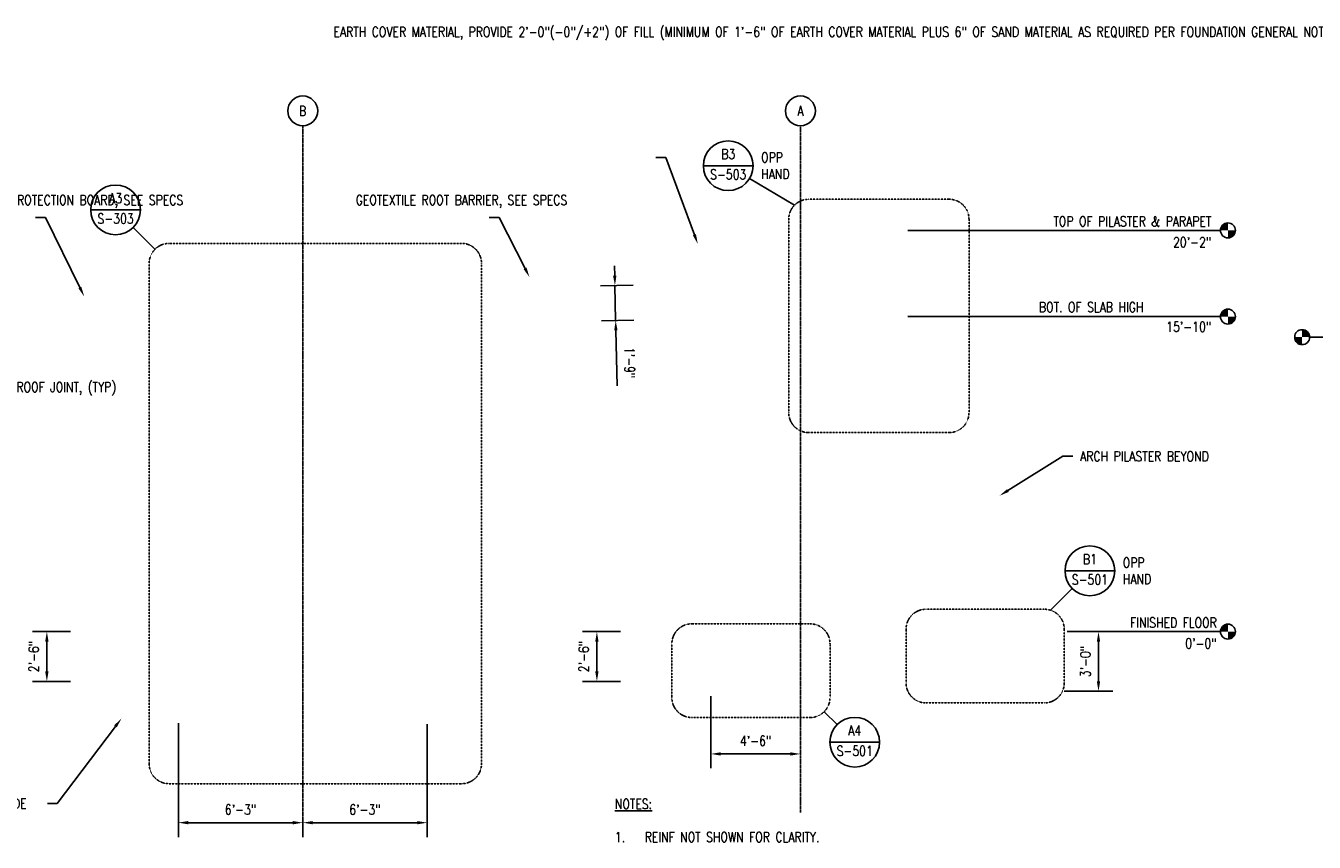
# Model space of a CAD drawing. Header units: inches. Extents: x -5560 to 10369, y -97 to 403.
# Tile 2 of 5: x 177 to 954, y -97 to 395. Entities that reach past the tile are written whole.
import ezdxf
from ezdxf import colors
from ezdxf.entities.mleader import LeaderData, LeaderLine
from ezdxf.enums import TextEntityAlignment as Align
from ezdxf.math import Vec2, Vec3

# ---------------------------------------------------------------- set-up
doc = ezdxf.new("R2010")
doc.units = ezdxf.units.IN
doc.header["$MEASUREMENT"] = 0
doc.linetypes.add('CENTER2', pattern=[1.125, 0.75, -0.125, 0.125, -0.125])
doc.linetypes.add('HIDDEN2', pattern=[0.1875, 0.125, -0.0625])
for name, color, linetype in [('G-ANNO-REFR', 2, 'Continuous'), ('S-ANNO-DIMS', 1, 'Continuous'), ('S-ANNO-NOTE', 2, 'Continuous'), ('S-ANNO-SYMB', 2, 'Continuous'), ('S-ANNO-TEXT', 2, 'Continuous'), ('S-GRID', 1, 'CENTER2'), ('S-GRID-IDEN', 1, 'Continuous')]:
    doc.layers.add(name, color=color, linetype=linetype)
doc.styles.add('AEC_COMN_TITLE', font='romans.shx', dxfattribs={"width": 0.8, "height": 0.1875})
doc.styles.add('Annotative', font='romans.shx', dxfattribs={"width": 0.8, "height": 0.125})
doc.styles.add('ROMANS', font='romans.shx', dxfattribs={"width": 0.8})
doc.dimstyles.new('Annotative', dxfattribs={"dimscale": 0, "dimtxt": 0.125, "dimasz": 0.125, "dimexe": 0.18, "dimexo": 0.0625, "dimgap": 0.09, "dimtad": 1, "dimdec": 3, "dimzin": 3, "dimdsep": 46, "dimlunit": 4, "dimtxsty": 'Annotative', "dimcen": 0.09, "dimclrt": 2, "dimazin": 2, "dimtfac": 1, "dimtdec": 3, "dimtmove": 0, "dimatfit": 0, "dimfxl": 1, "dimtfill": 1, "dimfrac": 2, "dimtolj": 1, "dimtzin": 0, "dimarcsym": 0})

# ---------------------------------------------------------------- blocks, each defined once
blk = doc.blocks.new('Grid - Circle 3_8_-570341-SECTION _COLUMN STRIP_')
at = {"layer": 'S-GRID-IDEN'}
blk.add_circle((-1193.21, 314.07), 9, dxfattribs=at)
blk = doc.blocks.new('*D17')
at = {"layer": 'Defpoints', "color": 0, "transparency": 16777216}
for p in [(269, -22.13), (344, -79.18), (344, -85.24)]:
    blk.add_point(p, dxfattribs=at)
at = {"layer": 'S-ANNO-DIMS', "color": 0, "lineweight": -2, "transparency": 16777216}
for p, q in [((269, -25.13), (269, -93.88)), ((275, -85.24), (338, -85.24)), ((344, -82.18), (344, -93.88))]:
    blk.add_line(p, q, dxfattribs=at)
at = {"layer": 'S-ANNO-DIMS', "color": 0, "transparency": 16777216}
for points in [[(275, -84.24), (275, -86.24), (269, -85.24)], [(338, -84.24), (338, -86.24), (344, -85.24)]]:
    blk.add_solid(points, dxfattribs=at)
at = {"layer": 'S-ANNO-DIMS', "color": 2, "lineweight": -3, "transparency": 16777216, "insert": (306.5, -77.35), "char_height": 6, "attachment_point": 5, "style": 'Annotative'}
blk.add_mtext('\\A1;6\'-3"', dxfattribs=at)
blk = doc.blocks.new('*D18')
at = {"layer": 'Defpoints', "color": 0, "transparency": 16777216}
for p in [(419, -22.88), (344, -79.18), (419, -85.24)]:
    blk.add_point(p, dxfattribs=at)
at = {"layer": 'S-ANNO-DIMS', "color": 0, "lineweight": -2, "transparency": 16777216}
for p, q in [((419, -25.88), (419, -93.88)), ((344, -82.18), (344, -93.88)), ((350, -85.24), (413, -85.24))]:
    blk.add_line(p, q, dxfattribs=at)
at = {"layer": 'S-ANNO-DIMS', "color": 0, "transparency": 16777216}
for points in [[(350, -84.24), (350, -86.24), (344, -85.24)], [(413, -84.24), (413, -86.24), (419, -85.24)]]:
    blk.add_solid(points, dxfattribs=at)
at = {"layer": 'S-ANNO-DIMS', "color": 2, "lineweight": -3, "transparency": 16777216, "insert": (381.5, -77.35), "char_height": 6, "attachment_point": 5, "style": 'Annotative'}
blk.add_mtext('\\A1;6\'-3"', dxfattribs=at)
blk = doc.blocks.new('*D19')
at = {"layer": 'Defpoints', "color": 0, "transparency": 16777216}
for p in [(590, -6), (644, -6), (644, -43.77)]:
    blk.add_point(p, dxfattribs=at)
at = {"layer": 'S-ANNO-DIMS', "color": 0, "lineweight": -2, "transparency": 16777216}
for p, q in [((590, -9), (590, -52.41)), ((596, -43.77), (638, -43.77))]:
    blk.add_line(p, q, dxfattribs=at)
at = {"layer": 'S-ANNO-DIMS', "color": 0, "transparency": 16777216}
for points in [[(596, -42.77), (596, -44.77), (590, -43.77)], [(638, -42.77), (638, -44.77), (644, -43.77)]]:
    blk.add_solid(points, dxfattribs=at)
at = {"layer": 'S-ANNO-DIMS', "color": 2, "lineweight": -3, "transparency": 16777216, "insert": (617, -35.88), "char_height": 6, "attachment_point": 5, "style": 'Annotative'}
blk.add_mtext('\\A1;4\'-6"', dxfattribs=at)
blk = doc.blocks.new('Level - Circle-570883-RETAINING WALL ELEVATION')
at = {"layer": 'S-ANNO-SYMB', "lineweight": -3}
h = blk.add_hatch(color=256, dxfattribs=at)
edge = h.paths.add_edge_path()
edge.add_line((373.7, 0), (367.7, 0))
edge.add_arc((373.7, 0), 6, 90, 180, ccw=False)
edge.add_line((373.7, 6), (373.7, 0))
h = blk.add_hatch(color=256, dxfattribs=at)
edge = h.paths.add_edge_path()
edge.add_line((373.7, -6), (373.7, 0))
edge.add_line((373.7, 0), (379.7, 0))
edge.add_arc((373.7, 0), 6, 270, 360, ccw=False)
blk.add_circle((373.7, 0), 6, dxfattribs=at)
blk = doc.blocks.new('Detail Callout AEC')
at = {"color": 0, "linetype": 'ByBlock', "lineweight": -3, "transparency": 16777216}
blk.add_line((0.25, 0), (-0.25, 0), dxfattribs=at)
blk.add_circle((0, 0), 0.25, dxfattribs=at)
at = {"color": 0, "linetype": 'ByBlock', "lineweight": -3, "transparency": 16777216, "style": 'AEC_COMN_TITLE'}
for tag, p in [('VIEWNUMBER', (0, 0.051)), ('SHEETNUMBER', (0, -0.126))]:
    blk.add_attdef(tag, text='', height=0.0938, dxfattribs=at).set_placement(p, align=Align.CENTER)
blk = doc.blocks.new('*D11')
at = {"layer": 'Defpoints', "color": 0, "transparency": 16777216}
for p in [(804.75, 30), (800, -6), (823.69, -6)]:
    blk.add_point(p, dxfattribs=at)
at = {"layer": 'S-ANNO-DIMS', "color": 0, "lineweight": -2, "transparency": 16777216}
for p, q in [((823.69, 24), (823.69, 0)), ((803, -6), (832.33, -6))]:
    blk.add_line(p, q, dxfattribs=at)
at = {"layer": 'S-ANNO-DIMS', "color": 0, "transparency": 16777216}
for points in [[(822.69, 24), (824.69, 24), (823.69, 30)], [(822.69, 0), (824.69, 0), (823.69, -6)]]:
    blk.add_solid(points, dxfattribs=at)
at = {"layer": 'S-ANNO-DIMS', "color": 2, "transparency": 16777216, "insert": (815.8, 12), "char_height": 6, "attachment_point": 5, "rotation": 90, "style": 'Annotative', "bg_fill": 3, "box_fill_scale": 1.25, "bg_fill_color": 256, "bg_fill_true_color": 13158600, "bg_fill_transparency": 0}
blk.add_mtext('\\A1;3\'-0"', dxfattribs=at)
blk = doc.blocks.new('*D12')
at = {"layer": 'Defpoints', "color": 0, "transparency": 16777216}
for p in [(532.2, 238.68), (546.25, 238.97), (546.68, 217.98)]:
    blk.add_point(p, dxfattribs=at)
at = {"layer": 'S-ANNO-DIMS', "color": 0, "lineweight": -2, "transparency": 16777216}
for p, q in [((532.07, 244.68), (531.95, 250.68)), ((543.25, 238.91), (523.56, 238.51)), ((532.2, 238.68), (532.63, 217.69)), ((543.68, 217.92), (523.99, 217.51)), ((532.75, 211.69), (533.44, 178.32))]:
    blk.add_line(p, q, dxfattribs=at)
at = {"layer": 'S-ANNO-DIMS', "color": 0, "transparency": 16777216}
for points in [[(533.07, 244.7), (531.07, 244.66), (532.2, 238.68)], [(533.75, 211.71), (531.75, 211.67), (532.63, 217.69)]]:
    blk.add_solid(points, dxfattribs=at)
at = {"layer": 'S-ANNO-DIMS', "color": 2, "transparency": 16777216, "insert": (541.05, 192.17), "char_height": 6, "attachment_point": 5, "rotation": 271.17809, "style": 'Annotative', "bg_fill": 3, "box_fill_scale": 1.25, "bg_fill_color": 256, "bg_fill_true_color": 13158600, "bg_fill_transparency": 0}
blk.add_mtext('\\A1;1\'-9"', dxfattribs=at)
blk = doc.blocks.new('*D13')
at = {"layer": 'Defpoints', "color": 0, "transparency": 16777216}
for p in [(189.74, 30), (207.01, 30), (207.01, 0)]:
    blk.add_point(p, dxfattribs=at)
at = {"layer": 'S-ANNO-DIMS', "color": 0, "lineweight": -2, "transparency": 16777216}
for p, q in [((204.01, 30), (181.1, 30)), ((189.74, 6), (189.74, 24)), ((204.01, 0), (181.1, 0))]:
    blk.add_line(p, q, dxfattribs=at)
at = {"layer": 'S-ANNO-DIMS', "color": 0, "transparency": 16777216}
for points in [[(188.74, 24), (190.74, 24), (189.74, 30)], [(188.74, 6), (190.74, 6), (189.74, 0)]]:
    blk.add_solid(points, dxfattribs=at)
at = {"layer": 'S-ANNO-DIMS', "color": 2, "transparency": 16777216, "insert": (181.85, 15), "char_height": 6, "attachment_point": 5, "rotation": 90, "style": 'Annotative', "bg_fill": 3, "box_fill_scale": 1.25, "bg_fill_color": 256, "bg_fill_true_color": 13158600, "bg_fill_transparency": 0}
blk.add_mtext('\\A1;2\'-6"', dxfattribs=at)
blk = doc.blocks.new('*D22')
at = {"layer": 'Defpoints', "color": 0, "transparency": 16777216}
for p in [(521.31, 30), (538.58, 30), (538.58, 0)]:
    blk.add_point(p, dxfattribs=at)
at = {"layer": 'S-ANNO-DIMS', "color": 0, "lineweight": -2, "transparency": 16777216}
for p, q in [((535.58, 30), (512.67, 30)), ((521.31, 6), (521.31, 24)), ((535.58, 0), (512.67, 0))]:
    blk.add_line(p, q, dxfattribs=at)
at = {"layer": 'S-ANNO-DIMS', "color": 0, "transparency": 16777216}
for points in [[(520.31, 24), (522.31, 24), (521.31, 30)], [(520.31, 6), (522.31, 6), (521.31, 0)]]:
    blk.add_solid(points, dxfattribs=at)
at = {"layer": 'S-ANNO-DIMS', "color": 2, "transparency": 16777216, "insert": (513.42, 15), "char_height": 6, "attachment_point": 5, "rotation": 90, "style": 'Annotative', "bg_fill": 3, "box_fill_scale": 1.25, "bg_fill_color": 256, "bg_fill_true_color": 13158600, "bg_fill_transparency": 0}
blk.add_mtext('\\A1;2\'-6"', dxfattribs=at)

msp = doc.modelspace()

# ---------------------------------------------------------------- linework, layer by layer
at = {"layer": 'G-ANNO-REFR'}
msp.add_line((658.3256, -18.2902), (666.1279, -26.0925), dxfattribs=at)
at = {"layer": 'S-ANNO-SYMB'}
for p, q in [((640.4859, 287.2603), (613.3873, 303.3453)), ((254.9162, 260.6324), (241.7815, 273.7672)), ((794.7662, 42.9061), (807.9009, 56.0409))]:
    msp.add_line(p, q, dxfattribs=at)
at = {"layer": 'S-ANNO-SYMB', "lineweight": -3}
for p, q in [((708.75, 272), (897.1896, 272)), ((708.75, 220), (897.1896, 220)), ((1126.8501, 207.6025), (950.9409, 207.6025)), ((804.75, 30), (897.1896, 30))]:
    msp.add_line(p, q, dxfattribs=at)
at = {"layer": 'S-ANNO-SYMB', "linetype": 'HIDDEN2'}
for points in [[(648.9712, 290.775), (733.635, 290.775, -0.41421356), (745.635, 278.775), (745.635, 162.0559, -0.41421356), (733.635, 150.0559), (648.9712, 150.0559, -0.41421356), (636.9712, 162.0559), (636.9712, 278.775, -0.41421356)], [(263.4015, 264.1472), (439.7626, 264.1472, -0.41421356), (451.7626, 252.1472), (451.7626, -49.7307, -0.41421356), (439.7626, -61.7307), (263.4015, -61.7307, -0.41421356), (251.4015, -49.7307), (251.4015, 252.1472, -0.41421356)], [(719.7059, 43.5), (791.0379, 43.5, -0.41421356), (803.0379, 31.5), (803.0379, -1, -0.41421356), (791.0379, -13), (719.7059, -13, -0.41421356), (707.7059, -1), (707.7059, 31.5, -0.41421356)], [(578.5084, 34.6951), (649.8403, 34.6951, -0.41421356), (661.8403, 22.6951), (661.8403, -9.8049, -0.41421356), (649.8403, -21.8049), (578.5084, -21.8049, -0.41421356), (566.5084, -9.8049), (566.5084, 22.6951, -0.41421356)]]:
    msp.add_lwpolyline(points, format="xyb", close=True, dxfattribs=at)
at = {"layer": 'S-GRID', "lineweight": -3}
for p, q in [((344, -93.882), (344, 335.0725)), ((644, -79.1848), (644, 335.0725))]:
    msp.add_line(p, q, dxfattribs=at)

# ---------------------------------------------------------------- block references
at = {"layer": 'G-ANNO-REFR'}
ref = msp.add_blockref('Detail Callout AEC', (600.4885, 311.0016), dxfattribs=dict(at, xscale=60, yscale=60, zscale=60))
ref.add_attrib('VIEWNUMBER', 'B3', dxfattribs={"layer": 'S-ANNO-TEXT', "color": 1, "transparency": 16777216, "height": 6.00001, "style": 'ROMANS', "width": 0.8}).set_placement((600.4885, 313.2516), align=Align.BOTTOM_CENTER)
ref.add_attrib('SHEETNUMBER', 'S-503', dxfattribs={"layer": 'S-ANNO-TEXT', "color": 1, "transparency": 16777216, "height": 6.00001, "style": 'ROMANS', "width": 0.8}).set_placement((600.4885, 302.7466), align=Align.CENTER)
ref = msp.add_blockref('Detail Callout AEC', (231.1749, 284.3738), dxfattribs=dict(at, xscale=60, yscale=60, zscale=60))
ref.add_attrib('VIEWNUMBER', 'A3', dxfattribs={"layer": 'S-ANNO-TEXT', "color": 1, "transparency": 16777216, "height": 6.00001, "style": 'ROMANS', "width": 0.8}).set_placement((231.1749, 286.6238), align=Align.BOTTOM_CENTER)
ref.add_attrib('SHEETNUMBER', 'S-303', dxfattribs={"layer": 'S-ANNO-TEXT', "color": 1, "transparency": 16777216, "height": 6.00001, "style": 'ROMANS', "width": 0.8}).set_placement((231.1749, 276.1188), align=Align.CENTER)
ref = msp.add_blockref('Detail Callout AEC', (818.5075, 66.6475), dxfattribs=dict(at, xscale=60, yscale=60, zscale=60))
ref.add_attrib('VIEWNUMBER', 'B1', dxfattribs={"layer": 'S-ANNO-TEXT', "color": 1, "transparency": 16777216, "height": 6.00001, "style": 'ROMANS', "width": 0.8}).set_placement((818.5075, 68.8975), align=Align.BOTTOM_CENTER)
ref.add_attrib('SHEETNUMBER', 'S-501', dxfattribs={"layer": 'S-ANNO-TEXT', "color": 1, "transparency": 16777216, "height": 6.00001, "style": 'ROMANS', "width": 0.8}).set_placement((818.5075, 58.3925), align=Align.CENTER)
ref = msp.add_blockref('Detail Callout AEC', (676.7345, -36.6991), dxfattribs=dict(at, xscale=60, yscale=60, zscale=60))
ref.add_attrib('VIEWNUMBER', 'A4', dxfattribs={"layer": 'S-ANNO-TEXT', "color": 1, "transparency": 16777216, "height": 6.00001, "style": 'ROMANS', "width": 0.8}).set_placement((676.7345, -34.4491), align=Align.BOTTOM_CENTER)
ref.add_attrib('SHEETNUMBER', 'S-501', dxfattribs={"layer": 'S-ANNO-TEXT', "color": 1, "transparency": 16777216, "height": 6.00001, "style": 'ROMANS', "width": 0.8}).set_placement((676.7345, -44.9541), align=Align.CENTER)
at = {"layer": 'S-ANNO-SYMB', "lineweight": -3, "yscale": 0.7500000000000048, "zscale": 0.7500000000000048}
for p, xscale in [((621.4093, 272), 0.7500000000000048), ((621.4093, 220), 0.7500000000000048), ((1226.7211, 207.6025), -0.7500000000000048), ((621.4093, 30), 0.7500000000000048)]:
    msp.add_blockref('Level - Circle-570883-RETAINING WALL ELEVATION', p, dxfattribs=dict(at, xscale=xscale))
at = {"layer": 'S-GRID-IDEN', "lineweight": -3}
for p in [(1537.2059, 30), (1837.2059, 30)]:
    msp.add_blockref('Grid - Circle 3_8_-570341-SECTION _COLUMN STRIP_', p, dxfattribs=at)

# ---------------------------------------------------------------- texts
at = {"layer": 'S-ANNO-NOTE', "lineweight": -3, "char_height": 6, "line_spacing_factor": 0.981704, "style": 'Annotative'}
for s, insert, width, attachment_point in [('\\pxqc,t3.2,6.4,9.6,12.8,16,19.2,22.4,25.6,28.8,32,35.2,38.4,41.6,44.8,48,51.2,54.4,57.6,60.8,64,67.2,70.4,73.6,76.8,80,83.2,86.4,89.6,92.8,96,99.2,102.4;{B}', (343.9924, 344.0725), 6.107717, 5), ('\\pxqc,t3.2,6.4,9.6,12.8,16,19.2,22.4,25.6,28.8,32,35.2,38.4,41.6,44.8,48,51.2,54.4,57.6,60.8,64,67.2,70.4,73.6,76.8,80,83.2,86.4,89.6,92.8,96,99.2,102.4;{A}', (644, 344.0725), 4.39937, 5), ('\\pxqr,t3.2,6.4,9.6,12.8,16,19.2,22.4,25.6,28.8,32,35.2,38.4,41.6,44.8,48,51.2,54.4,57.6,60.8,64,67.2,70.4,73.6,76.8,80,83.2,86.4,89.6,92.8,96,99.2,102.4;TOP OF PILASTER & PARAPET', (891.7315, 280.4427), 124.419909, 3), ('\\pxqr,t3.2,6.4,9.6,12.8,16,19.2,22.4,25.6,28.8,32,35.2,38.4,41.6,44.8,48,51.2,54.4,57.6,60.8,64,67.2,70.4,73.6,76.8,80,83.2,86.4,89.6,92.8,96,99.2,102.4;20\'-2"', (891.6683, 267.8543), 26.502047, 3), ('\\pxt3.2,6.4,9.6,12.8,16,19.2,22.4,25.6,28.8,32,35.2,38.4,41.6,44.8,48,51.2,54.4,57.6,60.8,64,67.2,70.4,73.6,76.8,80,83.2,86.4,89.6,92.8,96,99.2,102.4;{BOT. OF SLAB HIGH}', (787.794, 228.7236), 114.047111, 1), ('\\pxqr,t3.2,6.4,9.6,12.8,16,19.2,22.4,25.6,28.8,32,35.2,38.4,41.6,44.8,48,51.2,54.4,57.6,60.8,64,67.2,70.4,73.6,76.8,80,83.2,86.4,89.6,92.8,96,99.2,102.4;15\'-10"', (891.6683, 216.8852), 31.294488, 3), ('\\pxqr,t3.2,6.4,9.6,12.8,16,19.2,22.4,25.6,28.8,32,35.2,38.4,41.6,44.8,48,51.2,54.4,57.6,60.8,64,67.2,70.4,73.6,76.8,80,83.2,86.4,89.6,92.8,96,99.2,102.4;{FINISHED FLOOR}', (894.9918, 38.4427), 62.301732, 3), ('\\pxqr,t3.2,6.4,9.6,12.8,16,19.2,22.4,25.6,28.8,32,35.2,38.4,41.6,44.8,48,51.2,54.4,57.6,60.8,64,67.2,70.4,73.6,76.8,80,83.2,86.4,89.6,92.8,96,99.2,102.4;0\'-0"', (894.9286, 25.8543), 21.694488, 3)]:
    msp.add_mtext(s, dxfattribs=dict(at, insert=insert, width=width, attachment_point=attachment_point))
at = {"layer": 'S-ANNO-NOTE', "char_height": 6, "style": 'Annotative'}
for s, insert, width, attachment_point in [('OPP\\PHAND', (620.3393, 311.0016), 12.073998, 4), ('OPP\\PHAND', (838.3584, 66.6475), 12.073998, 4), ('{\\LNOTES:}\\P\\P\\pxi-3,l3,t3;1.^IREINF NOT SHOWN FOR CLARITY.', (532.1313, -70.9257), 153.63469, 1)]:
    msp.add_mtext(s, dxfattribs=dict(at, insert=insert, width=width, attachment_point=attachment_point))

# ---------------------------------------------------------------- dimensions: what is measured, and where the dimension line sits
at = {"layer": 'S-ANNO-DIMS'}
for base, p1, p2, picture, middle in [((189.7365, 30), (207.0056, 0), (207.0056, 30), '*D13', (181.8451, 15)), ((521.3104, 30), (538.5795, 0), (538.5795, 30), '*D22', (513.419, 15))]:
    dim = msp.add_linear_dim(base=base, p1=p1, p2=p2, angle=90, dimstyle='Annotative', override={"dimpost": '\\X'}, dxfattribs=at)
    dim.commit()
    dim.dimension.update_dxf_attribs({"geometry": picture, "text_midpoint": middle})
at = {"layer": 'S-ANNO-DIMS', "lineweight": -3}
for base, p1, p2, override, picture, middle in [((644, -43.7674), (590, -6), (644, -6), {"dimpost": '\\X', "dimse2": 1, "dimtfill": 0, "dimtfillclr": 6}, '*D19', (617, -35.876)), ((344, -85.242), (269, -22.1253), (344, -79.1848), {"dimpost": '\\X', "dimtfill": 0, "dimtfillclr": 6}, '*D17', (306.5, -77.3506)), ((419, -85.242), (344, -79.1848), (419, -22.8753), {"dimpost": '\\X', "dimtfill": 0, "dimtfillclr": 6}, '*D18', (381.5, -77.3506))]:
    dim = msp.add_linear_dim(base=base, p1=p1, p2=p2, dimstyle='Annotative', override=override, dxfattribs=at)
    dim.commit()
    dim.dimension.update_dxf_attribs({"geometry": picture, "text_midpoint": middle})

# ---------------------------------------------------------------- leaders
at = {"layer": 'S-ANNO-NOTE', "lineweight": -3}
ml = msp.add_multileader_mtext('Standard', dxfattribs=at)
ml.set_content('EARTH COVER MATERIAL, PROVIDE 2\'-0"(-0"/+2") OF FILL (MINIMUM OF 1\'-6" OF EARTH COVER MATERIAL PLUS 6" OF SAND MATERIAL AS REQUIRED PER FOUNDATION GENERAL NOTES ON S-001) TO ANY EXTERIOR EDGE OF THE MAGAZINE (ROOF PANEL, SIDE WALL, REAR WALL). EARTH COVER IN EXCESS OF THESE VALUES REQUIRES REVIEW BY NAVFAC EXWC.', color=256, style='Annotative')
ml.set_leader_properties(color=1, linetype='ByLayer', lineweight=-1)
ml.build(insert=Vec2(0, 0))
ml.multileader.update_dxf_attribs({"text_right_attachment_type": 3, "dogleg_length": 0.125, "arrow_head_size": 6, "scale": 48})
ctx = ml.context
ctx.base_point, ctx.scale, ctx.char_height, ctx.arrow_head_size, ctx.landing_gap_size, ctx.plane_origin = Vec3(358.2006, 391.7329), 48, 6, 6, 4.32, Vec3(579.2386, 283)
ctx.right_attachment = 3
notes = []
notes.append((ctx, [(0, (1, 1, 0), (562.7835, 316.0186), (-1, 0), 6, [(0, [(582.183, 263.7162)], 0, [])])]))
ctx.mtext.insert, ctx.mtext.width, ctx.mtext.flow_direction = Vec3(362.5206, 394.7329), 190.478959, 5
ml = msp.add_multileader_mtext('Standard', dxfattribs=at)
ml.set_content('WATER PROOFING MEMBRANE WITH PROTECTION BOARD, SEE SPECS', color=256, style='Annotative')
ml.set_leader_properties(color=1, linetype='ByLayer', lineweight=-1)
ml.build(insert=Vec2(0, 0))
ml.multileader.update_dxf_attribs({"text_right_attachment_type": 3, "dogleg_length": 0.125, "arrow_head_size": 6, "scale": 48})
ctx = ml.context
ctx.base_point, ctx.scale, ctx.char_height, ctx.arrow_head_size, ctx.landing_gap_size, ctx.plane_origin = Vec3(1171.4029, 309.6436), 48, 6, 6, 4.32, Vec3(1335.0368, 222.4571)
ctx.right_attachment, ctx.text_align_type = 3, 2
notes.append((ctx, [(0, (1, 1, 0), (1311.3001, 299.6436), (-1, 0), 6, [(0, [(1334.713, 232.7537)], 0, [])])]))
ctx.mtext.insert, ctx.mtext.width, ctx.mtext.alignment, ctx.mtext.flow_direction = Vec3(1300.9801, 313.215), 130.551797, 3, 5
ml = msp.add_multileader_mtext('Standard', dxfattribs=at)
ml.set_content('GEOTEXTILE ROOT BARRIER, SEE SPECS', color=256, style='Annotative')
ml.set_leader_properties(color=1, linetype='ByLayer', lineweight=-1)
ml.build(insert=Vec2(0, 0))
ml.multileader.update_dxf_attribs({"text_right_attachment_type": 3, "dogleg_length": 0.125, "arrow_head_size": 6, "scale": 48})
ctx = ml.context
ctx.base_point, ctx.scale, ctx.char_height, ctx.arrow_head_size, ctx.landing_gap_size, ctx.plane_origin = Vec3(1330.1564, 309.6436), 48, 6, 6, 4.32, Vec3(1438.2594, 266.3292)
ctx.right_attachment, ctx.text_align_type = 3, 2
notes.append((ctx, [(0, (1, 1, 0), (1420.9107, 299.6436), (-1, 0), 6, [(0, [(1439.4634, 240.9092)], 0, [])])]))
ctx.mtext.insert, ctx.mtext.width, ctx.mtext.alignment, ctx.mtext.flow_direction = Vec3(1410.5907, 313.215), 79.744078, 3, 5
ml = msp.add_multileader_mtext('Standard', dxfattribs=at)
ml.set_content('WATER PROOFING MEMBRANE WITH PROTECTION BOARD, SEE SPECS', color=256, style='Annotative')
ml.set_leader_properties(color=1, linetype='ByLayer', lineweight=-1)
ml.build(insert=Vec2(0, 0))
ml.multileader.update_dxf_attribs({"text_right_attachment_type": 3, "dogleg_length": 0.125, "arrow_head_size": 6, "scale": 48})
ctx = ml.context
ctx.base_point, ctx.scale, ctx.char_height, ctx.arrow_head_size, ctx.landing_gap_size, ctx.plane_origin = Vec3(48.9447, 289.7299), 48, 6, 6, 4.32, Vec3(212.5786, 222.5122)
ctx.right_attachment = 3
notes.append((ctx, [(0, (1, 1, 0), (188.8419, 279.7299), (-1, 0), 6, [(0, [(212.2932, 232.1045)], 0, [])])]))
ctx.mtext.insert, ctx.mtext.width, ctx.mtext.flow_direction = Vec3(53.2647, 293.3014), 130.551797, 5
ml = msp.add_multileader_mtext('Standard', dxfattribs=at)
ml.set_content('GEOTEXTILE ROOT BARRIER, SEE SPECS', color=256, style='Annotative')
ml.set_leader_properties(color=1, linetype='ByLayer', lineweight=-1)
ml.build(insert=Vec2(0, 0))
ml.multileader.update_dxf_attribs({"text_right_attachment_type": 3, "dogleg_length": 0.125, "arrow_head_size": 6, "scale": 48})
ctx = ml.context
ctx.base_point, ctx.scale, ctx.char_height, ctx.arrow_head_size, ctx.landing_gap_size, ctx.plane_origin = Vec3(371.5686, 289.7299), 48, 6, 6, 4.32, Vec3(479.6717, 265.5192)
ctx.right_attachment = 3
notes.append((ctx, [(0, (1, 1, 0), (462.3229, 279.7299), (-1, 0), 6, [(0, [(480.7332, 243.7389)], 0, [])])]))
ctx.mtext.insert, ctx.mtext.width, ctx.mtext.flow_direction = Vec3(375.8886, 293.3014), 79.744078, 5
ml = msp.add_multileader_mtext('Standard', dxfattribs=at)
ml.set_content('6"X6" CHAMFER AT WALL TO ROOF JOINT, (TYP)', color=256, style='Annotative')
ml.set_leader_properties(color=1, linetype='ByLayer', lineweight=-1)
ml.build(insert=Vec2(0, 0))
ml.multileader.update_dxf_attribs({"text_right_attachment_type": 3, "dogleg_length": 0.125, "arrow_head_size": 6, "scale": 48})
ctx = ml.context
ctx.base_point, ctx.scale, ctx.char_height, ctx.arrow_head_size, ctx.landing_gap_size, ctx.plane_origin = Vec3(71.8345, 176.5046), 48, 6, 6, 4.32, Vec3(46.9269, 194.1034)
ctx.right_attachment = 3
notes.append((ctx, [(0, (1, 1, 0), (65.8345, 176.5046), (1, 0), 6, [(0, [(47.0841, 204.6025)], 0, [])])]))
ctx.mtext.insert, ctx.mtext.width, ctx.mtext.flow_direction = Vec3(76.1545, 180.5046), 91.831059, 5
ml = msp.add_multileader_mtext('Standard', dxfattribs=at)
ml.set_content('ARCH PILASTER BEYOND', color=256, style='Annotative')
ml.set_leader_properties(color=1, linetype='ByLayer', lineweight=-1)
ml.build(insert=Vec2(0, 0))
ml.multileader.update_dxf_attribs({"text_right_attachment_type": 3, "dogleg_length": 0.125, "arrow_head_size": 6, "scale": 48})
ctx = ml.context
ctx.base_point, ctx.scale, ctx.char_height, ctx.arrow_head_size, ctx.landing_gap_size, ctx.plane_origin = Vec3(808.2895, 135.7318), 48, 6, 6, 4.32, Vec3(894.9069, 111.521)
ctx.right_attachment = 3
notes.append((ctx, [(1, (1, 1, 0), (802.2895, 135.7318), (1, 0), 6, [(0, [(764, 111.9383)], 0, [])])]))
ctx.mtext.insert, ctx.mtext.width, ctx.mtext.flow_direction = Vec3(812.6095, 138.7318), 79.744078, 5
ml = msp.add_multileader_mtext('Standard', dxfattribs=at)
ml.set_content('APPROVED SUBGRADE', color=256, style='Annotative')
ml.set_leader_properties(color=1, linetype='ByLayer', lineweight=-1)
ml.build(insert=Vec2(0, 0))
ml.multileader.update_dxf_attribs({"text_right_attachment_type": 3, "dogleg_length": 0.125, "arrow_head_size": 6, "scale": 48})
ctx = ml.context
ctx.base_point, ctx.scale, ctx.char_height, ctx.arrow_head_size, ctx.landing_gap_size, ctx.plane_origin = Vec3(103.2254, -73.6821), 48, 6, 6, 4.32, Vec3(174.3713, -28.2627)
ctx.right_attachment = 3
notes.append((ctx, [(0, (1, 1, 0), (196.0368, -73.6821), (-1, 0), 6, [(0, [(234.7212, -22.3515)], 0, [])])]))
ctx.mtext.insert, ctx.mtext.flow_direction = Vec3(107.5454, -70.6821), 5
for ctx, leaders in notes:
    for number, flags, end, landing, length, lines in leaders:
        leader = LeaderData()
        leader.index, (leader.has_last_leader_line, leader.has_dogleg_vector, leader.attachment_direction) = number, flags
        leader.last_leader_point, leader.dogleg_vector, leader.dogleg_length = Vec3(end), Vec3(landing), length
        for number, points, colour, breaks in lines:
            line = LeaderLine()
            line.index, line.vertices, line.color, line.breaks = number, Vec3.list(points), colors.encode_raw_color(colour), breaks
            leader.lines.append(line)
        ctx.leaders.append(leader)

# ---------------------------------------------------------------- next in the draw order: dimensions: what is measured, and where the dimension line sits
at = {"layer": 'S-ANNO-DIMS'}
dim = msp.add_linear_dim(base=(532.1979, 238.6832), p1=(546.6829, 217.9811), p2=(546.2512, 238.9722), angle=91.1780939, dimstyle='Annotative', override={"dimpost": '\\X'}, dxfattribs=at)
dim.commit()
dim.dimension.update_dxf_attribs({"geometry": '*D12', "text_midpoint": (533.1578, 192.0061), "dimtype": 161})
dim = msp.add_linear_dim(base=(823.6892, -6), p1=(804.75, 30), p2=(800, -6), angle=90, dimstyle='Annotative', override={"dimpost": '\\X', "dimse1": 1}, dxfattribs=at)
dim.commit()
dim.dimension.update_dxf_attribs({"geometry": '*D11', "text_midpoint": (815.7978, 12)})

doc.saveas('drawing.dxf')
